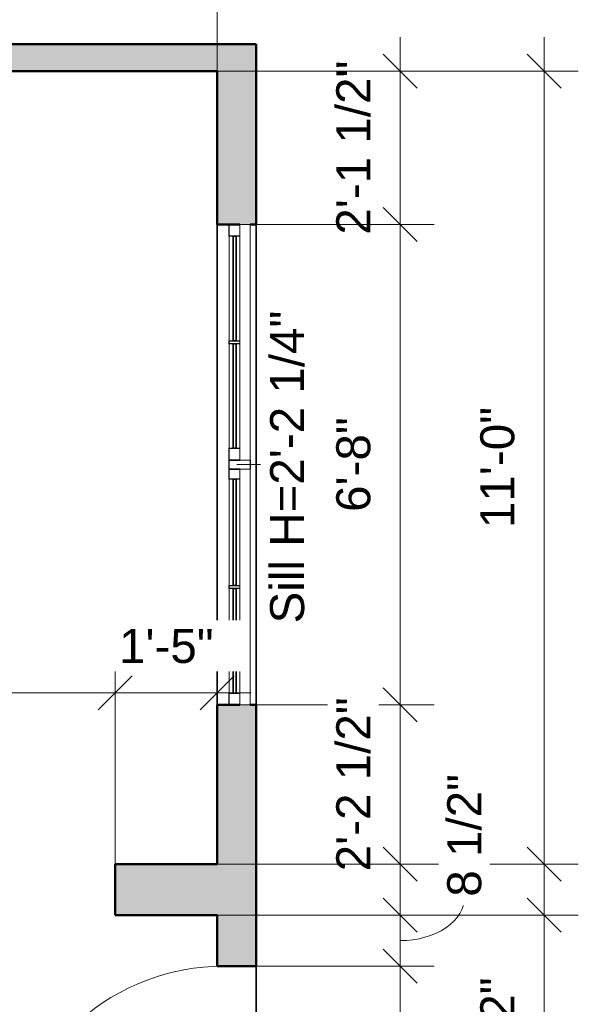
# Model space of a CAD drawing. Header units: inches. Extents: x -321 to 583, y -54 to 661.
# Tile 17 of 21: x 389 to 482, y 178 to 342. Entities that reach past the tile are written whole.
import ezdxf

# ---------------------------------------------------------------- set-up
doc = ezdxf.new("R2010")
doc.units = ezdxf.units.IN
doc.header["$MEASUREMENT"] = 0
for name, color, linetype, lineweight in [('A-ANNO-DIMS', 211, 'Continuous', 9), ('A-ANNO-DIMS-48', 211, 'Continuous', 9), ('A-DOOR', 31, 'Continuous', 18), ('A-FLOR', 192, 'Continuous', 18), ('A-GLAZ', 151, 'Continuous', 18), ('A-GLAZ-IDEN', 152, 'Continuous', 9), ('A-WALL', 113, 'Continuous', 18), ('A-WALL-PATT', 111, 'Continuous', 18)]:
    doc.layers.add(name, color=color, linetype=linetype, lineweight=lineweight)
doc.styles.add('Arial', font='arial.ttf', dxfattribs={"height": 5.669291})
doc.dimstyles.new('Linear_-_3mm_Arial', dxfattribs={"dimscale": 12, "dimtxt": 5.784148, "dimasz": 0.472441, "dimexe": 0.472441, "dimexo": 0, "dimgap": 0.275591, "dimtad": 1, "dimrnd": 0.25, "dimzin": 3, "dimdsep": 46, "dimlunit": 4, "dimtxsty": 'Arial', "dimblk1": 'OBLIQUE', "dimblk2": 'OBLIQUE', "dimsah": 1, "dimcen": 0.09, "dimdle": 0.472441, "dimazin": 2, "dimtfac": 1, "dimtdec": 4, "dimtix": 1, "dimtmove": 0, "dimatfit": 3, "dimfxl": 1, "dimtvp": 1, "dimtfill": 1, "dimfrac": 2, "dimtolj": 1, "dimtzin": 0, "dimarcsym": 2})
doc.dimstyles.new('Linear_-_3mm_Arial_1', dxfattribs={"dimscale": 12, "dimtxt": 5.784148, "dimasz": 0.472441, "dimexe": 0.472441, "dimexo": 0, "dimgap": 0.275591, "dimtad": 1, "dimrnd": 0.25, "dimzin": 3, "dimdsep": 46, "dimlunit": 4, "dimtxsty": 'Arial', "dimblk1": 'OBLIQUE', "dimblk2": 'OBLIQUE', "dimsah": 1, "dimcen": 0.09, "dimdle": 0.472441, "dimazin": 2, "dimtfac": 1, "dimtdec": 4, "dimtix": 1, "dimtmove": 1, "dimatfit": 3, "dimfxl": 1, "dimtvp": 1, "dimtfill": 1, "dimfrac": 2, "dimtolj": 1, "dimtzin": 0, "dimarcsym": 2})
doc.dimstyles.new('Linear_-_3mm_Arial_2', dxfattribs={"dimscale": 12, "dimtxt": 5.784148, "dimasz": 0.472441, "dimexe": 0.472441, "dimexo": 0, "dimgap": 0.275591, "dimtad": 1, "dimrnd": 0.25, "dimzin": 3, "dimdsep": 46, "dimlunit": 4, "dimtxsty": 'Arial', "dimblk1": 'OBLIQUE', "dimblk2": 'OBLIQUE', "dimsah": 1, "dimcen": 0.09, "dimdle": 0.472441, "dimazin": 2, "dimtfac": 1, "dimtdec": 4, "dimtix": 1, "dimtmove": 2, "dimatfit": 3, "dimfxl": 1, "dimtvp": 1, "dimtfill": 1, "dimfrac": 2, "dimtolj": 1, "dimtzin": 0, "dimarcsym": 2})

# ---------------------------------------------------------------- blocks, each defined once
blk = doc.blocks.new('Window_9 - 6_-8_ x 3_-0_-452398-2-2nd Floor Plan')
at = {"layer": 'A-GLAZ', "lineweight": 25}
for p, q in [((-40, 1.25), (-38.03, 1.25)), ((-38.03, 1.25), (-38.03, -0.5)), ((-20.63, 1.25), (-20.13, 1.25)), ((-20.63, -0.5), (-20.63, 1.25)), ((-20.13, 1.25), (-20.13, -0.5)), ((-2.39, 1.25), (-0.75, 1.25)), ((-2.39, -0.5), (-2.39, 1.25)), ((-0.75, -0.5), (-0.75, 1.25)), ((-0.75, 1.25), (0.75, 1.25)), ((-0.75, 1.25), (-0.75, -0.5)), ((0.75, 1.25), (0.75, -0.5)), ((0.75, 1.25), (2.75, 1.25)), ((0.75, -0.5), (0.75, 1.25)), ((2.75, 1.25), (2.75, -0.5)), ((20.12, 1.25), (20.62, 1.25)), ((20.12, -0.5), (20.12, 1.25)), ((20.62, 1.25), (20.62, -0.5)), ((38.03, 1.25), (40, 1.25)), ((38.03, -0.5), (38.03, 1.25)), ((0.75, -2.25), (-0.75, -2.25))]:
    blk.add_line(p, q, dxfattribs=at)
at = {"layer": 'A-GLAZ'}
for p, q in [((-20.63, 1.25), (-38.03, 1.25)), ((-2.39, 1.25), (-20.13, 1.25)), ((20.12, 1.25), (2.75, 1.25)), ((38.03, 1.25), (20.62, 1.25)), ((-40, -0.5), (-0.75, -0.5)), ((-40, -2.25), (-40, -0.5)), ((-0.75, -2.25), (-0.75, -0.5)), ((0.75, -0.5), (40, -0.5)), ((0.75, -0.5), (0.75, -2.25)), ((40, -2.25), (40, -0.5)), ((-0.75, -2.25), (-40, -2.25)), ((40, -2.25), (0.75, -2.25))]:
    blk.add_line(p, q, dxfattribs=at)
at = {"layer": 'A-GLAZ', "lineweight": 35}
for p, q in [((-38.03, 0.62), (-20.63, 0.62)), ((-38.03, 0.12), (-38.03, 0.62)), ((-20.63, 0.12), (-38.03, 0.12)), ((-20.63, 0.62), (-20.63, 0.12)), ((-20.13, 0.62), (-2.39, 0.62)), ((-20.13, 0.12), (-20.13, 0.62)), ((-2.39, 0.12), (-20.13, 0.12)), ((-2.39, 0.62), (-2.39, 0.12)), ((2.75, 0.62), (20.12, 0.62)), ((2.75, 0.12), (2.75, 0.62)), ((20.12, 0.12), (2.75, 0.12)), ((20.12, 0.62), (20.12, 0.12)), ((20.62, 0.62), (38.03, 0.62)), ((20.62, 0.12), (20.62, 0.62)), ((38.03, 0.12), (20.62, 0.12)), ((38.03, 0.62), (38.03, 0.12))]:
    blk.add_line(p, q, dxfattribs=at)
blk = doc.blocks.new('Door_1 - 3_-0_ X 6_-8_-443745-2-2nd Floor Plan')
at = {"layer": 'A-DOOR', "lineweight": 35}
for p, q in [((16.59, -0.84), (-8.88, -26.3)), ((18, -2.25), (16.59, -0.84)), ((18, -2.25), (-7.46, -27.71)), ((-7.46, -27.71), (-8.88, -26.3))]:
    blk.add_line(p, q, dxfattribs=at)
at = {"layer": 'A-DOOR'}
blk.add_arc((18.07, -2.25), 36.07, 180, 221.745, dxfattribs=at)
blk = doc.blocks.new('DIMBLOCK52-2-2nd Floor Plan')
at = {"layer": 'A-ANNO-DIMS-48'}
for p, q in [((452, 338.67), (452, 307.5)), ((421.5, 333), (457.67, 333)), ((452, 333), (421.5, 333)), ((428, 307.5), (457.67, 307.5)), ((452, 307.5), (428, 307.5))]:
    blk.add_line(p, q, dxfattribs=at)
at = {"layer": 'A-ANNO-DIMS-48', "lineweight": 35}
for p, q in [((452, 333), (449.17, 335.83)), ((452, 333), (454.83, 330.17)), ((452, 307.5), (449.17, 310.34)), ((452, 307.5), (454.83, 304.67))]:
    blk.add_line(p, q, dxfattribs=at)
at = {"layer": 'A-ANNO-DIMS-48', "color": 0, "insert": (441.33, 305.79), "char_height": 5.669, "width": 34.7049, "attachment_point": 1, "rotation": 90, "line_spacing_factor": 0.941778, "style": 'Arial', "bg_fill": 3, "box_fill_scale": 1.25, "bg_fill_color": 256, "bg_fill_true_color": 13158600, "bg_fill_transparency": 0}
blk.add_mtext('2\'-1 1/2"', dxfattribs=at)
blk = doc.blocks.new('_Oblique')
at = {"color": 0, "linetype": 'ByBlock', "lineweight": -2}
blk.add_line((-0.5, -0.5), (0.5, 0.5), dxfattribs=at)
blk = doc.blocks.new('DIMBLOCK53-2-2nd Floor Plan')
at = {"layer": 'A-ANNO-DIMS-48', "lineweight": 35}
for p, q in [((452, 307.5), (449.17, 310.34)), ((452, 307.5), (454.83, 304.67)), ((452, 227.5), (449.17, 230.34)), ((452, 227.5), (454.83, 224.67))]:
    blk.add_line(p, q, dxfattribs=at)
at = {"layer": 'A-ANNO-DIMS-48'}
for p, q in [((428, 307.5), (457.67, 307.5)), ((452, 307.5), (428, 307.5)), ((452, 307.5), (452, 227.5)), ((428, 227.5), (457.67, 227.5)), ((452, 227.5), (428, 227.5))]:
    blk.add_line(p, q, dxfattribs=at)
at = {"layer": 'A-ANNO-DIMS-48', "color": 0, "insert": (441.33, 259.63), "char_height": 5.669, "width": 18.9008, "attachment_point": 1, "rotation": 90, "line_spacing_factor": 0.941778, "style": 'Arial', "bg_fill": 3, "box_fill_scale": 1.25, "bg_fill_color": 256, "bg_fill_true_color": 13158600, "bg_fill_transparency": 0}
blk.add_mtext('6\'-8"', dxfattribs=at)
blk = doc.blocks.new('DIMBLOCK54-2-2nd Floor Plan')
at = {"layer": 'A-ANNO-DIMS-48', "lineweight": 35}
for p, q in [((452, 227.5), (449.17, 230.34)), ((452, 227.5), (454.83, 224.67)), ((452, 201), (449.17, 203.83)), ((452, 201), (454.83, 198.17))]:
    blk.add_line(p, q, dxfattribs=at)
at = {"layer": 'A-ANNO-DIMS-48'}
for p, q in [((428, 227.5), (457.67, 227.5)), ((452, 227.5), (428, 227.5)), ((452, 227.5), (452, 195.33)), ((421.5, 201), (457.67, 201)), ((452, 201), (421.5, 201))]:
    blk.add_line(p, q, dxfattribs=at)
at = {"layer": 'A-ANNO-DIMS-48', "color": 0, "insert": (441.33, 199.79), "char_height": 5.669, "width": 34.7049, "attachment_point": 1, "rotation": 90, "line_spacing_factor": 0.941778, "style": 'Arial', "bg_fill": 3, "box_fill_scale": 1.25, "bg_fill_color": 256, "bg_fill_true_color": 13158600, "bg_fill_transparency": 0}
blk.add_mtext('2\'-2 1/2"', dxfattribs=at)
blk = doc.blocks.new('DIMBLOCK55-2-2nd Floor Plan')
at = {"layer": 'A-ANNO-DIMS-48'}
for p, q in [((476, 195.33), (476, 338.67)), ((421.5, 333), (481.67, 333)), ((476, 333), (421.5, 333)), ((421.5, 201), (481.67, 201)), ((476, 201), (421.5, 201))]:
    blk.add_line(p, q, dxfattribs=at)
at = {"layer": 'A-ANNO-DIMS-48', "lineweight": 35}
for p, q in [((476, 333), (473.17, 335.83)), ((476, 333), (478.83, 330.17)), ((476, 201), (473.17, 203.83)), ((476, 201), (478.83, 198.17))]:
    blk.add_line(p, q, dxfattribs=at)
at = {"layer": 'A-ANNO-DIMS-48', "color": 0, "insert": (465.33, 256.94), "char_height": 5.669, "width": 24.1332, "attachment_point": 1, "rotation": 90, "line_spacing_factor": 0.941778, "style": 'Arial', "bg_fill": 3, "box_fill_scale": 1.25, "bg_fill_color": 256, "bg_fill_true_color": 13158600, "bg_fill_transparency": 0}
blk.add_mtext('11\'-0"', dxfattribs=at)
blk = doc.blocks.new('DIMBLOCK56-2-2nd Floor Plan')
at = {"layer": 'A-ANNO-DIMS-48'}
for p, q in [((452, 198.17), (452, 184)), ((421.5, 192.5), (457.67, 192.5)), ((452, 192.5), (421.5, 192.5)), ((428, 184), (457.67, 184)), ((452, 184), (428, 184))]:
    blk.add_line(p, q, dxfattribs=at)
at = {"layer": 'A-ANNO-DIMS-48', "lineweight": 35}
for p, q in [((452, 192.5), (449.17, 195.33)), ((452, 192.5), (454.83, 189.67)), ((452, 184), (449.17, 186.83)), ((452, 184), (454.83, 181.17))]:
    blk.add_line(p, q, dxfattribs=at)
at = {"layer": 'A-ANNO-DIMS-48'}
blk.add_ellipse((452, 195.57), major_axis=(-10.73, 0), ratio=0.682287, start_param=1.570796, end_param=3.141593, dxfattribs=at)
at = {"layer": 'A-ANNO-DIMS-48', "color": 0, "insert": (459.82, 195.57), "char_height": 5.669, "width": 24.4536, "attachment_point": 1, "rotation": 90, "line_spacing_factor": 0.941778, "style": 'Arial', "bg_fill": 3, "box_fill_scale": 1.25, "bg_fill_color": 256, "bg_fill_true_color": 13158600, "bg_fill_transparency": 0}
blk.add_mtext('8 1/2"', dxfattribs=at)
blk = doc.blocks.new('DIMBLOCK57-2-2nd Floor Plan')
at = {"layer": 'A-ANNO-DIMS-48', "lineweight": 35}
for p, q in [((452, 184), (449.17, 186.83)), ((452, 184), (454.83, 181.17)), ((452, 148), (449.17, 150.83)), ((452, 148), (454.83, 145.17))]:
    blk.add_line(p, q, dxfattribs=at)
at = {"layer": 'A-ANNO-DIMS-48'}
for p, q in [((428, 184), (457.67, 184)), ((452, 184), (428, 184)), ((452, 184), (452, 148)), ((428, 148), (457.67, 148)), ((452, 148), (428, 148))]:
    blk.add_line(p, q, dxfattribs=at)
at = {"layer": 'A-ANNO-DIMS-48', "color": 0, "insert": (441.33, 158.12), "char_height": 5.669, "width": 18.9008, "attachment_point": 1, "rotation": 90, "line_spacing_factor": 0.941778, "style": 'Arial', "bg_fill": 3, "box_fill_scale": 1.25, "bg_fill_color": 256, "bg_fill_true_color": 13158600, "bg_fill_transparency": 0}
blk.add_mtext('3\'-0"', dxfattribs=at)
blk = doc.blocks.new('DIMBLOCK59-2-2nd Floor Plan')
at = {"layer": 'A-ANNO-DIMS-48'}
for p, q in [((476, 133.33), (476, 198.17)), ((421.5, 192.5), (481.67, 192.5)), ((476, 192.5), (421.5, 192.5)), ((421.5, 139), (481.67, 139)), ((476, 139), (421.5, 139))]:
    blk.add_line(p, q, dxfattribs=at)
at = {"layer": 'A-ANNO-DIMS-48', "lineweight": 35}
for p, q in [((476, 192.5), (473.17, 195.33)), ((476, 192.5), (478.83, 189.67)), ((476, 139), (473.17, 141.83)), ((476, 139), (478.83, 136.17))]:
    blk.add_line(p, q, dxfattribs=at)
at = {"layer": 'A-ANNO-DIMS-48', "color": 0, "insert": (465.33, 153.16), "char_height": 5.669, "width": 34.7049, "attachment_point": 1, "rotation": 90, "line_spacing_factor": 0.941778, "style": 'Arial', "bg_fill": 3, "box_fill_scale": 1.25, "bg_fill_color": 256, "bg_fill_true_color": 13158600, "bg_fill_transparency": 0}
blk.add_mtext('4\'-5 1/2"', dxfattribs=at)
blk = doc.blocks.new('DIMBLOCK60-2-2nd Floor Plan')
at = {"layer": 'A-ANNO-DIMS-48'}
for p, q in [((243.5, 333), (243.5, 367.17)), ((421.5, 333), (421.5, 367.17)), ((237.83, 361.5), (427.17, 361.5)), ((243.5, 361.5), (243.5, 333)), ((421.5, 361.5), (421.5, 333))]:
    blk.add_line(p, q, dxfattribs=at)
at = {"layer": 'A-ANNO-DIMS-48', "lineweight": 35}
for p, q in [((243.5, 361.5), (246.33, 364.33)), ((421.5, 361.5), (424.33, 364.33)), ((243.5, 361.5), (240.67, 358.67)), ((421.5, 361.5), (418.67, 358.67))]:
    blk.add_line(p, q, dxfattribs=at)
at = {"layer": 'A-ANNO-DIMS-48', "color": 0, "insert": (320.26, 372.17), "char_height": 5.669, "width": 29.3657, "attachment_point": 1, "line_spacing_factor": 0.941778, "style": 'Arial', "bg_fill": 3, "box_fill_scale": 1.25, "bg_fill_color": 256, "bg_fill_true_color": 13158600, "bg_fill_transparency": 0}
blk.add_mtext('14\'-10"', dxfattribs=at)
blk = doc.blocks.new('DIMBLOCK112-2-2nd Floor Plan')
at = {"layer": 'A-ANNO-DIMS-48'}
for p, q in [((258.51, 201), (258.51, 235.17)), ((404.51, 201), (404.51, 235.17)), ((252.84, 229.5), (404.51, 229.5)), ((258.51, 229.5), (258.51, 201)), ((404.51, 229.5), (404.51, 201))]:
    blk.add_line(p, q, dxfattribs=at)
at = {"layer": 'A-ANNO-DIMS-48', "lineweight": 35}
for p, q in [((258.51, 229.5), (261.34, 232.33)), ((404.51, 229.5), (407.34, 232.33)), ((258.51, 229.5), (255.67, 226.66)), ((404.51, 229.5), (401.67, 226.66))]:
    blk.add_line(p, q, dxfattribs=at)
at = {"layer": 'A-ANNO-DIMS-48', "color": 0, "insert": (321.45, 240.16), "char_height": 5.669, "width": 24.1332, "attachment_point": 1, "line_spacing_factor": 0.941778, "style": 'Arial', "bg_fill": 3, "box_fill_scale": 1.25, "bg_fill_color": 256, "bg_fill_true_color": 13158600, "bg_fill_transparency": 0}
blk.add_mtext('12\'-2"', dxfattribs=at)
blk = doc.blocks.new('DIMBLOCK113-2-2nd Floor Plan')
at = {"layer": 'A-ANNO-DIMS-48'}
for p, q in [((404.51, 201), (404.51, 235.17)), ((421.5, 201.72), (421.5, 235.17)), ((404.51, 229.5), (427.17, 229.5)), ((404.51, 229.5), (404.51, 201)), ((421.5, 229.5), (421.5, 201.72))]:
    blk.add_line(p, q, dxfattribs=at)
at = {"layer": 'A-ANNO-DIMS-48', "lineweight": 35}
for p, q in [((404.51, 229.5), (407.34, 232.33)), ((421.5, 229.5), (424.33, 232.33)), ((404.51, 229.5), (401.67, 226.66)), ((421.5, 229.5), (418.67, 226.66))]:
    blk.add_line(p, q, dxfattribs=at)
at = {"layer": 'A-ANNO-DIMS-48', "color": 0, "insert": (405.13, 240.16), "char_height": 5.669, "width": 18.9008, "attachment_point": 1, "line_spacing_factor": 0.941778, "style": 'Arial', "bg_fill": 3, "box_fill_scale": 1.25, "bg_fill_color": 256, "bg_fill_true_color": 13158600, "bg_fill_transparency": 0}
blk.add_mtext('1\'-5"', dxfattribs=at)

msp = doc.modelspace()

# ---------------------------------------------------------------- hatches: boundary and pattern name
at = {"layer": 'A-WALL-PATT'}
msp.add_hatch(color=256, dxfattribs=at).paths.add_polyline_path([(421.5, 333), (421.5, 337.5), (245.5, 337.5), (245.5, 333), (379.404, 333)])
h = msp.add_hatch(color=256, dxfattribs=at)
h.paths.add_polyline_path([(421.5, 196.75), (428, 196.75), (428, 227.5), (421.5, 227.5), (421.5, 201)])
h.paths.add_polyline_path([(421.5, 307.5), (428, 307.5), (428, 337.5), (421.5, 337.5), (421.5, 333)])
h = msp.add_hatch(color=256, dxfattribs=at)
h.paths.add_polyline_path([(421.5, 192.5), (421.5, 201), (404.506, 201), (404.506, 192.5)])
h.paths.add_polyline_path([(258.506, 192.5), (258.506, 201), (243.5, 201), (243.5, 192.5), (254.88, 192.5)])
h = msp.add_hatch(color=256, dxfattribs=at)
h.paths.add_polyline_path([(428, 138.75), (428, 148), (421.5, 148), (421.5, 138.75)])
h.paths.add_polyline_path([(428, 184), (428, 196.75), (421.5, 196.75), (421.5, 184)])

# ---------------------------------------------------------------- linework, layer by layer
at = {"layer": 'A-FLOR', "lineweight": 35}
msp.add_line((428, 148), (428, 184), dxfattribs=at)
at = {"layer": 'A-GLAZ-IDEN', "lineweight": 18}
msp.add_line((424.75, 267.5), (428.725, 267.5), dxfattribs=at)
at = {"layer": 'A-WALL', "lineweight": 50}
for p, q in [((428, 337.5), (245.5, 337.5)), ((428, 307.5), (428, 337.5)), ((243.5, 333), (421.5, 333)), ((421.5, 333), (421.5, 307.5)), ((421.5, 307.5), (425.25, 307.5)), ((427, 307.5), (428, 307.5)), ((425.25, 227.5), (421.5, 227.5)), ((421.5, 227.5), (421.5, 201)), ((428, 227.5), (427, 227.5)), ((428, 184), (428, 227.5)), ((421.5, 201), (404.506, 201)), ((404.506, 201), (404.506, 192.5)), ((404.506, 192.5), (421.5, 192.5)), ((421.5, 192.5), (421.5, 184)), ((421.5, 184), (428, 184))]:
    msp.add_line(p, q, dxfattribs=at)
at = {"layer": 'A-WALL', "lineweight": 35}
for p, q in [((421.5, 227.5), (421.5, 307.5)), ((428, 307.5), (428, 227.5))]:
    msp.add_line(p, q, dxfattribs=at)

# ---------------------------------------------------------------- block references
at = {"layer": 'A-DOOR', "lineweight": 35, "rotation": 269.9999999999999}
msp.add_blockref('Door_1 - 3_-0_ X 6_-8_-443745-2-2nd Floor Plan', (424.75, 166), dxfattribs=at)
at = {"layer": 'A-GLAZ', "lineweight": 35, "rotation": 89.9999999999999}
msp.add_blockref('Window_9 - 6_-8_ x 3_-0_-452398-2-2nd Floor Plan', (424.75, 267.5), dxfattribs=at)

# ---------------------------------------------------------------- texts
at = {"layer": 'A-GLAZ-IDEN', "insert": (430.306, 241.063), "char_height": 5.66929, "width": 63.933, "attachment_point": 1, "rotation": 90, "style": 'Arial'}
msp.add_mtext('Sill H=2\'-2 1/4"', dxfattribs=at)

# ---------------------------------------------------------------- next in the draw order: dimensions: what is measured, and where the dimension line sits
at = {"layer": 'A-ANNO-DIMS'}
dim = msp.add_linear_dim(base=(452, 307.5), p1=(421.5, 333), p2=(428, 307.5), angle=90, dimstyle='Linear_-_3mm_Arial', override={"dimpost": '<>', "dimfxl": 26.314923}, dxfattribs=at)
dim.commit()
dim.dimension.update_dxf_attribs({"geometry": 'DIMBLOCK52-2-2nd Floor Plan', "text_midpoint": (445.762, 320.25)})
dim = msp.add_linear_dim(base=(404.506, 229.496), p1=(258.506, 201), p2=(404.506, 201), dimstyle='Linear_-_3mm_Arial', override={"dimpost": '<>', "dimfxl": 146}, dxfattribs=at)
dim.commit()
dim.dimension.update_dxf_attribs({"geometry": 'DIMBLOCK112-2-2nd Floor Plan', "text_midpoint": (331.506, 235.649)})

# ---------------------------------------------------------------- next in the draw order: dimensions: what is measured, and where the dimension line sits
dim = msp.add_linear_dim(base=(452, 227.5), p1=(428, 307.5), p2=(428, 227.5), angle=90, dimstyle='Linear_-_3mm_Arial', override={"dimpost": '<>', "dimfxl": 80}, dxfattribs=at)
dim.commit()
dim.dimension.update_dxf_attribs({"geometry": 'DIMBLOCK53-2-2nd Floor Plan', "text_midpoint": (445.798, 267.5)})

# ---------------------------------------------------------------- next in the draw order: dimensions: what is measured, and where the dimension line sits
dim = msp.add_linear_dim(base=(452, 201), p1=(428, 227.5), p2=(421.5, 201), angle=90, dimstyle='Linear_-_3mm_Arial', override={"dimpost": '<>', "dimfxl": 27.285996}, dxfattribs=at)
dim.commit()
dim.dimension.update_dxf_attribs({"geometry": 'DIMBLOCK54-2-2nd Floor Plan', "text_midpoint": (445.762, 214.25)})

# ---------------------------------------------------------------- next in the draw order: dimensions: what is measured, and where the dimension line sits
dim = msp.add_linear_dim(base=(476, 333), p1=(421.5, 201), p2=(421.5, 333), angle=90, dimstyle='Linear_-_3mm_Arial', override={"dimpost": '<>', "dimfxl": 131.999996}, dxfattribs=at)
dim.commit()
dim.dimension.update_dxf_attribs({"geometry": 'DIMBLOCK55-2-2nd Floor Plan', "text_midpoint": (469.798, 267)})

# ---------------------------------------------------------------- next in the draw order: dimensions: what is measured, and where the dimension line sits
dim = msp.add_linear_dim(base=(421.5, 361.5), p1=(243.5, 333), p2=(421.5, 333), dimstyle='Linear_-_3mm_Arial', override={"dimpost": '<>', "dimfxl": 178}, dxfattribs=at)
dim.commit()
dim.dimension.update_dxf_attribs({"geometry": 'DIMBLOCK60-2-2nd Floor Plan', "text_midpoint": (332.5, 367.702)})
dim = msp.add_linear_dim(base=(452, 184), p1=(421.5, 192.5), p2=(428, 184), angle=90, dimstyle='Linear_-_3mm_Arial_1', override={"dimpost": '<>', "dimfxl": 10.70047}, dxfattribs=at)
dim.commit()
dim.dimension.update_dxf_attribs({"geometry": 'DIMBLOCK56-2-2nd Floor Plan', "text_midpoint": (463.595, 207.795), "dimtype": 160, "text_rotation": 90})

# ---------------------------------------------------------------- next in the draw order: dimensions: what is measured, and where the dimension line sits
dim = msp.add_linear_dim(base=(421.5, 229.496), p1=(404.506, 201), p2=(421.5, 201.72), dimstyle='Linear_-_3mm_Arial', override={"dimpost": '<>', "dimfxl": 17.009213}, dxfattribs=at)
dim.commit()
dim.dimension.update_dxf_attribs({"geometry": 'DIMBLOCK113-2-2nd Floor Plan', "text_midpoint": (413.003, 235.698)})
dim = msp.add_linear_dim(base=(452, 148), p1=(428, 184), p2=(428, 148), angle=90, dimstyle='Linear_-_3mm_Arial', override={"dimpost": '<>', "dimfxl": 36}, dxfattribs=at)
dim.commit()
dim.dimension.update_dxf_attribs({"geometry": 'DIMBLOCK57-2-2nd Floor Plan', "text_midpoint": (445.796, 166)})

# ---------------------------------------------------------------- next in the draw order: dimensions: what is measured, and where the dimension line sits
dim = msp.add_linear_dim(base=(476, 192.5), p1=(421.5, 139), p2=(421.5, 192.5), angle=90, dimstyle='Linear_-_3mm_Arial_2', override={"dimpost": '<>', "dimfxl": 53.500004}, dxfattribs=at)
dim.commit()
dim.dimension.update_dxf_attribs({"geometry": 'DIMBLOCK59-2-2nd Floor Plan', "text_midpoint": (469.112, 170.511), "dimtype": 160, "text_rotation": 90})

doc.saveas('drawing.dxf')
